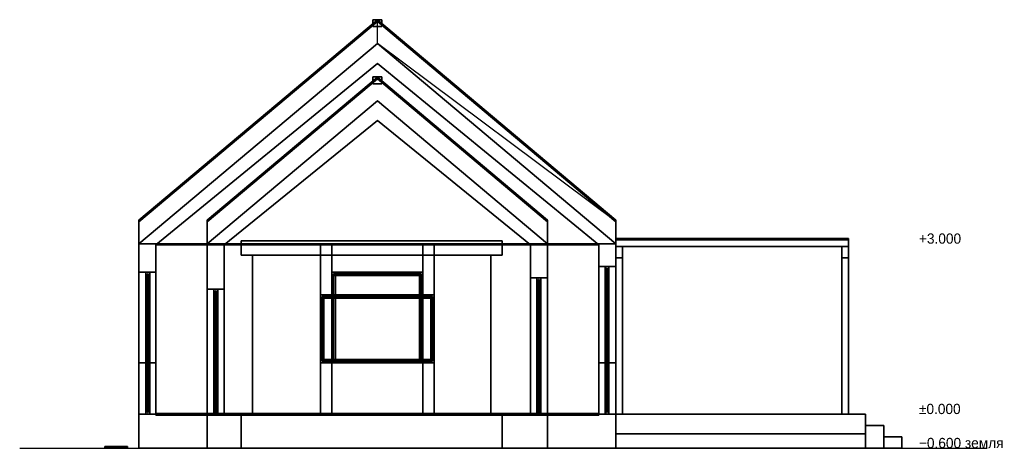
# Model space of a CAD drawing. Header units: metres. Extents: x -24.5 to -7.2, y 0 to 7.5.
import ezdxf

# ---------------------------------------------------------------- set-up
doc = ezdxf.new("R2010")
doc.units = ezdxf.units.M
for name, color, linetype in [('CUT', 7, 'Continuous'), ('DECK', 8, 'Continuous'), ('FRAME', 8, 'Continuous'), ('GLASS', 5, 'Continuous'), ('GRAVEL', 8, 'Continuous'), ('GROUND', 8, 'Continuous'), ('INTERIOR_FLOOR', 8, 'Continuous'), ('INTERIOR_WALL', 8, 'Continuous'), ('LEVEL', 3, 'Continuous'), ('LINING', 8, 'Continuous'), ('PLANKEN', 8, 'Continuous'), ('PLINTH', 8, 'Continuous'), ('RIB', 8, 'Continuous'), ('SEAM_BLACK', 8, 'Continuous'), ('STEEL_BLACK', 8, 'Continuous')]:
    doc.layers.add(name, color=color, linetype=linetype)

msp = doc.modelspace()

# ---------------------------------------------------------------- linework, layer by layer
at = {"layer": 'CUT'}
for points in [[(-22.4, 3.9916), (-22.4, 3.6), (-14, 3.6), (-14, 3.9916), (-18.2, 7.1242), (-18.2, 7.5158)], [(-18.28, 7.4242), (-18.12, 7.4242), (-18.12, 7.5442), (-18.28, 7.5442)], [(-22.1, 3.58), (-14.3, 3.58), (-18.2, 6.7742)], [(-22.4, 0.6), (-22.1, 0.6), (-22.1, 3.6), (-22.4, 3.6)], [(-14.3, 3.2), (-14, 3.2), (-14, 3.6), (-14.3, 3.6)], [(-14.19, 3.14), (-14.12, 3.14), (-14.12, 3.2), (-14.19, 3.2)], [(-22.4, 0), (-14, 0), (-14, 0.6), (-22.4, 0.6)], [(-22.1, 0.58), (-14.3, 0.58), (-14.3, 0.61), (-22.1, 0.61)], [(-14.19, 0.6), (-14.12, 0.6), (-14.12, 0.66), (-14.19, 0.66)], [(-14, 0.25), (-9.6, 0.25), (-9.6, 0.6), (-14, 0.6)], [(-9.6, 0), (-9.28, 0), (-9.28, 0.4001), (-9.6, 0.4001)], [(-14, 0), (-9.6, 0), (-9.6, 0.25), (-14, 0.25)], [(-9.28, 0), (-8.96, 0), (-8.96, 0.2001), (-9.28, 0.2001)]]:
    msp.add_lwpolyline(points, close=True, dxfattribs=at)
at = {"layer": 'DECK'}
for points in [[(-9.6, 0.25), (-14, 0.25), (-14, 0.6), (-9.6, 0.6)], [(-9.28, 0), (-9.6, 0), (-9.6, 0.4001), (-9.28, 0.4001)], [(-8.96, 0), (-9.28, 0), (-9.28, 0.2001), (-8.96, 0.2001)]]:
    msp.add_lwpolyline(points, close=True, dxfattribs=at)
at = {"layer": 'FRAME'}
for points in [[(-14.12, 3.14), (-14.19, 3.14), (-14.19, 3.2), (-14.12, 3.2)], [(-14.12, 0.6), (-14.19, 0.6), (-14.19, 3.2), (-14.12, 3.2)], [(-14.19, 0.6), (-14.12, 0.6), (-14.12, 3.2), (-14.19, 3.2)], [(-14.12, 0.6), (-14.19, 0.6), (-14.19, 3.2), (-14.12, 3.2)], [(-14.19, 0.6), (-14.12, 0.6), (-14.12, 3.2), (-14.19, 3.2)], [(-14.12, 0.6), (-14.19, 0.6), (-14.19, 3.2), (-14.12, 3.2)], [(-14.19, 3.14), (-14.12, 3.14), (-14.12, 3.2), (-14.19, 3.2)], [(-14.19, 0.6), (-14.12, 0.6), (-14.12, 3.2), (-14.19, 3.2)], [(-14.12, 3.14), (-14.19, 3.14), (-14.19, 3.2), (-14.12, 3.2)], [(-14.12, 1.5), (-14.19, 1.5), (-14.19, 3.2), (-14.12, 3.2)], [(-14.19, 1.5), (-14.12, 1.5), (-14.12, 3.2), (-14.19, 3.2)], [(-14.12, 1.5), (-14.19, 1.5), (-14.19, 3.2), (-14.12, 3.2)], [(-14.19, 3.14), (-14.12, 3.14), (-14.12, 3.2), (-14.19, 3.2)], [(-14.19, 1.5), (-14.12, 1.5), (-14.12, 3.2), (-14.19, 3.2)], [(-14.12, 3.14), (-14.19, 3.14), (-14.19, 3.2), (-14.12, 3.2)], [(-14.12, 0.6), (-14.19, 0.6), (-14.19, 3.2), (-14.12, 3.2)], [(-14.19, 0.6), (-14.12, 0.6), (-14.12, 3.2), (-14.19, 3.2)], [(-14.12, 0.6), (-14.19, 0.6), (-14.19, 3.2), (-14.12, 3.2)], [(-14.19, 0.6), (-14.12, 0.6), (-14.12, 3.2), (-14.19, 3.2)], [(-22.21, 3.04), (-22.28, 3.04), (-22.28, 3.1), (-22.21, 3.1)], [(-22.21, 1.5), (-22.28, 1.5), (-22.28, 3.1), (-22.21, 3.1)], [(-22.28, 1.5), (-22.21, 1.5), (-22.21, 3.1), (-22.28, 3.1)], [(-22.21, 1.5), (-22.28, 1.5), (-22.28, 3.1), (-22.21, 3.1)], [(-22.28, 1.5), (-22.21, 1.5), (-22.21, 3.1), (-22.28, 3.1)], [(-22.21, 1.5), (-22.28, 1.5), (-22.28, 3.1), (-22.21, 3.1)], [(-22.28, 3.04), (-22.21, 3.04), (-22.21, 3.1), (-22.28, 3.1)], [(-22.28, 1.5), (-22.21, 1.5), (-22.21, 3.1), (-22.28, 3.1)], [(-22.21, 3.04), (-22.28, 3.04), (-22.28, 3.1), (-22.21, 3.1)], [(-22.21, 0.6), (-22.28, 0.6), (-22.28, 3.1), (-22.21, 3.1)], [(-22.28, 0.6), (-22.21, 0.6), (-22.21, 3.1), (-22.28, 3.1)], [(-22.21, 0.6), (-22.28, 0.6), (-22.28, 3.1), (-22.21, 3.1)], [(-22.28, 0.6), (-22.21, 0.6), (-22.21, 3.1), (-22.28, 3.1)], [(-22.21, 0.6), (-22.28, 0.6), (-22.28, 3.1), (-22.21, 3.1)], [(-22.28, 3.04), (-22.21, 3.04), (-22.21, 3.1), (-22.28, 3.1)], [(-22.28, 0.6), (-22.21, 0.6), (-22.21, 3.1), (-22.28, 3.1)], [(-22.21, 3.04), (-22.28, 3.04), (-22.28, 3.1), (-22.21, 3.1)], [(-22.21, 1.5), (-22.28, 1.5), (-22.28, 3.1), (-22.21, 3.1)], [(-22.28, 1.5), (-22.21, 1.5), (-22.21, 3.1), (-22.28, 3.1)], [(-22.21, 1.5), (-22.28, 1.5), (-22.28, 3.1), (-22.21, 3.1)], [(-22.28, 3.04), (-22.21, 3.04), (-22.21, 3.1), (-22.28, 3.1)], [(-22.28, 1.5), (-22.21, 1.5), (-22.21, 3.1), (-22.28, 3.1)], [(-17.4, 3.04), (-19, 3.04), (-19, 3.1), (-17.4, 3.1)], [(-18.94, 1.5), (-19, 1.5), (-19, 3.1), (-18.94, 3.1)], [(-19, 3.04), (-17.4, 3.04), (-17.4, 3.1), (-19, 3.1)], [(-19, 1.5), (-18.94, 1.5), (-18.94, 3.1), (-19, 3.1)], [(-17.4, 1.5), (-17.46, 1.5), (-17.46, 3.1), (-17.4, 3.1)], [(-17.46, 1.5), (-17.4, 1.5), (-17.4, 3.1), (-17.46, 3.1)], [(-15.32, 2.94), (-15.39, 2.94), (-15.39, 3), (-15.32, 3)], [(-15.32, 0.6), (-15.39, 0.6), (-15.39, 3), (-15.32, 3)], [(-15.39, 0.6), (-15.32, 0.6), (-15.32, 3), (-15.39, 3)], [(-15.32, 0.6), (-15.39, 0.6), (-15.39, 3), (-15.32, 3)], [(-15.39, 0.6), (-15.32, 0.6), (-15.32, 3), (-15.39, 3)], [(-15.32, 0.6), (-15.39, 0.6), (-15.39, 3), (-15.32, 3)], [(-15.39, 2.94), (-15.32, 2.94), (-15.32, 3), (-15.39, 3)], [(-15.39, 0.6), (-15.32, 0.6), (-15.32, 3), (-15.39, 3)], [(-21.01, 2.74), (-21.08, 2.74), (-21.08, 2.8), (-21.01, 2.8)], [(-21.01, 0.6), (-21.08, 0.6), (-21.08, 2.8), (-21.01, 2.8)], [(-21.08, 0.6), (-21.01, 0.6), (-21.01, 2.8), (-21.08, 2.8)], [(-21.01, 0.6), (-21.08, 0.6), (-21.08, 2.8), (-21.01, 2.8)], [(-21.08, 2.74), (-21.01, 2.74), (-21.01, 2.8), (-21.08, 2.8)], [(-21.08, 0.6), (-21.01, 0.6), (-21.01, 2.8), (-21.08, 2.8)], [(-17.2, 2.64), (-19.2, 2.64), (-19.2, 2.7), (-17.2, 2.7)], [(-19.14, 1.5), (-19.2, 1.5), (-19.2, 2.7), (-19.14, 2.7)], [(-19.2, 2.64), (-17.2, 2.64), (-17.2, 2.7), (-19.2, 2.7)], [(-19.2, 1.5), (-19.14, 1.5), (-19.14, 2.7), (-19.2, 2.7)], [(-17.2, 1.5), (-17.26, 1.5), (-17.26, 2.7), (-17.2, 2.7)], [(-17.26, 1.5), (-17.2, 1.5), (-17.2, 2.7), (-17.26, 2.7)], [(-22.21, 1.5), (-22.28, 1.5), (-22.28, 1.56), (-22.21, 1.56)], [(-22.28, 1.5), (-22.21, 1.5), (-22.21, 1.56), (-22.28, 1.56)], [(-22.21, 1.5), (-22.28, 1.5), (-22.28, 1.56), (-22.21, 1.56)], [(-22.28, 1.5), (-22.21, 1.5), (-22.21, 1.56), (-22.28, 1.56)], [(-17.2, 1.5), (-19.2, 1.5), (-19.2, 1.56), (-17.2, 1.56)], [(-19.2, 1.5), (-17.2, 1.5), (-17.2, 1.56), (-19.2, 1.56)], [(-17.4, 1.5), (-19, 1.5), (-19, 1.56), (-17.4, 1.56)], [(-19, 1.5), (-17.4, 1.5), (-17.4, 1.56), (-19, 1.56)], [(-14.12, 1.5), (-14.19, 1.5), (-14.19, 1.56), (-14.12, 1.56)], [(-14.19, 1.5), (-14.12, 1.5), (-14.12, 1.56), (-14.19, 1.56)], [(-22.21, 0.6), (-22.28, 0.6), (-22.28, 0.66), (-22.21, 0.66)], [(-22.28, 0.6), (-22.21, 0.6), (-22.21, 0.66), (-22.28, 0.66)], [(-21.01, 0.6), (-21.08, 0.6), (-21.08, 0.66), (-21.01, 0.66)], [(-21.08, 0.6), (-21.01, 0.6), (-21.01, 0.66), (-21.08, 0.66)], [(-15.32, 0.6), (-15.39, 0.6), (-15.39, 0.66), (-15.32, 0.66)], [(-15.39, 0.6), (-15.32, 0.6), (-15.32, 0.66), (-15.39, 0.66)], [(-14.12, 0.6), (-14.19, 0.6), (-14.19, 0.66), (-14.12, 0.66)], [(-14.19, 0.6), (-14.12, 0.6), (-14.12, 0.66), (-14.19, 0.66)], [(-14.12, 0.6), (-14.19, 0.6), (-14.19, 0.66), (-14.12, 0.66)]]:
    msp.add_lwpolyline(points, close=True, dxfattribs=at)
at = {"layer": 'GLASS'}
for points in [[(-9.9, 3.67), (-14, 3.67), (-14, 3.69), (-9.9, 3.69)], [(-14, 3.67), (-9.9, 3.67), (-9.9, 3.69), (-14, 3.69)], [(-16.2, 0.6), (-20.4, 0.6), (-20.4, 3.4), (-16.2, 3.4)], [(-20.4, 0.6), (-16.2, 0.6), (-16.2, 3.4), (-20.4, 3.4)], [(-14.149, 0.63), (-14.161, 0.63), (-14.161, 3.17), (-14.149, 3.17)], [(-14.161, 0.63), (-14.149, 0.63), (-14.149, 3.17), (-14.161, 3.17)], [(-14.149, 1.53), (-14.161, 1.53), (-14.161, 3.17), (-14.149, 3.17)], [(-14.161, 1.53), (-14.149, 1.53), (-14.149, 3.17), (-14.161, 3.17)], [(-14.149, 0.63), (-14.161, 0.63), (-14.161, 3.17), (-14.149, 3.17)], [(-22.239, 1.53), (-22.251, 1.53), (-22.251, 3.07), (-22.239, 3.07)], [(-22.251, 1.53), (-22.239, 1.53), (-22.239, 3.07), (-22.251, 3.07)], [(-22.239, 0.63), (-22.251, 0.63), (-22.251, 3.07), (-22.239, 3.07)], [(-22.251, 0.63), (-22.239, 0.63), (-22.239, 3.07), (-22.251, 3.07)], [(-22.239, 1.53), (-22.251, 1.53), (-22.251, 3.07), (-22.239, 3.07)], [(-22.251, 1.53), (-22.239, 1.53), (-22.239, 3.07), (-22.251, 3.07)], [(-17.43, 1.53), (-18.97, 1.53), (-18.97, 3.07), (-17.43, 3.07)], [(-18.97, 1.53), (-17.43, 1.53), (-17.43, 3.07), (-18.97, 3.07)], [(-15.349, 0.63), (-15.361, 0.63), (-15.361, 2.97), (-15.349, 2.97)], [(-15.361, 0.63), (-15.349, 0.63), (-15.349, 2.97), (-15.361, 2.97)], [(-21.039, 0.63), (-21.051, 0.63), (-21.051, 2.77), (-21.039, 2.77)], [(-21.051, 0.63), (-21.039, 0.63), (-21.039, 2.77), (-21.051, 2.77)], [(-17.23, 1.53), (-19.17, 1.53), (-19.17, 2.67), (-17.23, 2.67)], [(-19.17, 1.53), (-17.23, 1.53), (-17.23, 2.67), (-19.17, 2.67)]]:
    msp.add_lwpolyline(points, close=True, dxfattribs=at)
at = {"layer": 'GRAVEL'}
for points in [[(-22.6, 0), (-23, 0), (-23, 0.03), (-22.6, 0.03)], [(-23, 0), (-22.6, 0), (-22.6, 0.03), (-23, 0.03)]]:
    msp.add_lwpolyline(points, close=True, dxfattribs=at)
at = {"layer": 'GROUND'}
msp.add_line((-24.5, 0), (-7.46, 0), dxfattribs=at)
at = {"layer": 'INTERIOR_FLOOR'}
for points in [[(-14.3, 0.58), (-22.1, 0.58), (-22.1, 0.61), (-14.3, 0.61)], [(-15.5, 0.58), (-20.9, 0.58), (-20.9, 0.61), (-15.5, 0.61)], [(-20.9, 0.58), (-15.5, 0.58), (-15.5, 0.61), (-20.9, 0.61)]]:
    msp.add_lwpolyline(points, close=True, dxfattribs=at)
at = {"layer": 'INTERIOR_WALL'}
for points in [[(-14.3, 0.6), (-22.1, 0.6), (-22.1, 3.6), (-14.3, 3.6)], [(-22.1, 0.6), (-14.3, 0.6), (-14.3, 3.6), (-22.1, 3.6)]]:
    msp.add_lwpolyline(points, close=True, dxfattribs=at)
at = {"layer": 'LINING'}
for points in [[(-14.3, 3.58), (-22.1, 3.58), (-18.2, 6.7742)], [(-15.5, 3.58), (-20.9, 3.58), (-18.2, 5.7673)], [(-18.2, 5.7673), (-20.9, 3.58), (-15.5, 3.58)]]:
    msp.add_lwpolyline(points, close=True, dxfattribs=at)
at = {"layer": 'PLANKEN'}
for points in [[(-15.2, 3.6), (-21.2, 3.6), (-18.2, 6.1173)], [(-18.2, 6.1173), (-21.2, 3.6), (-15.2, 3.6)], [(-15.2, 3.6), (-21.2, 3.6), (-18.2, 6.1173)], [(-18.2, 6.1173), (-21.2, 3.6), (-15.2, 3.6)], [(-22.1, 0.6), (-22.4, 0.6), (-22.4, 3.6), (-22.1, 3.6)], [(-22.1, 3.1), (-22.4, 3.1), (-22.4, 3.6), (-22.1, 3.6)], [(-22.4, 0.6), (-22.1, 0.6), (-22.1, 3.6), (-22.4, 3.6)], [(-22.1, 0.6), (-22.4, 0.6), (-22.4, 3.6), (-22.1, 3.6)], [(-22.4, 3.1), (-22.1, 3.1), (-22.1, 3.6), (-22.4, 3.6)], [(-22.1, 3.1), (-22.4, 3.1), (-22.4, 3.6), (-22.1, 3.6)], [(-22.4, 0.6), (-22.1, 0.6), (-22.1, 3.6), (-22.4, 3.6)], [(-22.1, 0.6), (-22.4, 0.6), (-22.4, 3.6), (-22.1, 3.6)], [(-22.4, 3.1), (-22.1, 3.1), (-22.1, 3.6), (-22.4, 3.6)], [(-22.1, 3.1), (-22.4, 3.1), (-22.4, 3.6), (-22.1, 3.6)], [(-22.4, 0.6), (-22.1, 0.6), (-22.1, 3.6), (-22.4, 3.6)], [(-22.1, 0.6), (-22.4, 0.6), (-22.4, 3.6), (-22.1, 3.6)], [(-22.4, 3.1), (-22.1, 3.1), (-22.1, 3.6), (-22.4, 3.6)], [(-20.9, 0.6), (-21.2, 0.6), (-21.2, 3.6), (-20.9, 3.6)], [(-19.2, 0.6), (-21.2, 0.6), (-21.2, 3.6), (-19.2, 3.6)], [(-21.2, 0.6), (-19.2, 0.6), (-19.2, 3.6), (-21.2, 3.6)], [(-20.9, 2.8), (-21.2, 2.8), (-21.2, 3.6), (-20.9, 3.6)], [(-21.2, 0.6), (-20.9, 0.6), (-20.9, 3.6), (-21.2, 3.6)], [(-20.9, 0.6), (-21.2, 0.6), (-21.2, 3.6), (-20.9, 3.6)], [(-21.2, 2.8), (-20.9, 2.8), (-20.9, 3.6), (-21.2, 3.6)], [(-15.2, 0.6), (-21.2, 0.6), (-21.2, 3.6), (-15.2, 3.6)], [(-21.2, 0.6), (-20.9, 0.6), (-20.9, 3.6), (-21.2, 3.6)], [(-21.2, 0.6), (-15.2, 0.6), (-15.2, 3.6), (-21.2, 3.6)], [(-17.2, 2.7), (-19.2, 2.7), (-19.2, 3.6), (-17.2, 3.6)], [(-19.2, 2.7), (-17.2, 2.7), (-17.2, 3.6), (-19.2, 3.6)], [(-15.2, 0.6), (-17.2, 0.6), (-17.2, 3.6), (-15.2, 3.6)], [(-17.2, 0.6), (-15.2, 0.6), (-15.2, 3.6), (-17.2, 3.6)], [(-15.2, 0.6), (-15.5, 0.6), (-15.5, 3.6), (-15.2, 3.6)], [(-15.2, 3), (-15.5, 3), (-15.5, 3.6), (-15.2, 3.6)], [(-15.5, 0.6), (-15.2, 0.6), (-15.2, 3.6), (-15.5, 3.6)], [(-15.2, 0.6), (-15.5, 0.6), (-15.5, 3.6), (-15.2, 3.6)], [(-15.5, 3), (-15.2, 3), (-15.2, 3.6), (-15.5, 3.6)], [(-15.5, 0.6), (-15.2, 0.6), (-15.2, 3.6), (-15.5, 3.6)], [(-14, 0.6), (-14.3, 0.6), (-14.3, 3.6), (-14, 3.6)], [(-14, 3.2), (-14.3, 3.2), (-14.3, 3.6), (-14, 3.6)], [(-14.3, 0.6), (-14, 0.6), (-14, 3.6), (-14.3, 3.6)], [(-14, 0.6), (-14.3, 0.6), (-14.3, 3.6), (-14, 3.6)], [(-14.3, 3.2), (-14, 3.2), (-14, 3.6), (-14.3, 3.6)], [(-14, 3.2), (-14.3, 3.2), (-14.3, 3.6), (-14, 3.6)], [(-14.3, 0.6), (-14, 0.6), (-14, 3.6), (-14.3, 3.6)], [(-14, 0.6), (-14.3, 0.6), (-14.3, 3.6), (-14, 3.6)], [(-14.3, 3.2), (-14, 3.2), (-14, 3.6), (-14.3, 3.6)], [(-14, 3.2), (-14.3, 3.2), (-14.3, 3.6), (-14, 3.6)], [(-14.3, 0.6), (-14, 0.6), (-14, 3.6), (-14.3, 3.6)], [(-22.1, 0.6), (-22.4, 0.6), (-22.4, 1.5), (-22.1, 1.5)], [(-22.4, 0.6), (-22.1, 0.6), (-22.1, 1.5), (-22.4, 1.5)], [(-22.1, 0.6), (-22.4, 0.6), (-22.4, 1.5), (-22.1, 1.5)], [(-22.4, 0.6), (-22.1, 0.6), (-22.1, 1.5), (-22.4, 1.5)], [(-17.2, 0.6), (-19.2, 0.6), (-19.2, 1.5), (-17.2, 1.5)], [(-19.2, 0.6), (-17.2, 0.6), (-17.2, 1.5), (-19.2, 1.5)], [(-14, 0.6), (-14.3, 0.6), (-14.3, 1.5), (-14, 1.5)], [(-14.3, 0.6), (-14, 0.6), (-14, 1.5), (-14.3, 1.5)]]:
    msp.add_lwpolyline(points, close=True, dxfattribs=at)
at = {"layer": 'PLINTH'}
for points in [[(-14, 0), (-22.4, 0), (-22.4, 0.6), (-14, 0.6)], [(-15.2, 0), (-21.2, 0), (-21.2, 0.6), (-15.2, 0.6)], [(-21.2, 0), (-15.2, 0), (-15.2, 0.6), (-21.2, 0.6)], [(-16, 0), (-20.6, 0), (-20.6, 0.6), (-16, 0.6)], [(-20.6, 0), (-16, 0), (-16, 0.6), (-20.6, 0.6)], [(-9.6, 0), (-14, 0), (-14, 0.25), (-9.6, 0.25)]]:
    msp.add_lwpolyline(points, close=True, dxfattribs=at)
at = {"layer": 'RIB'}
for points in [[(-22.4, 4.0166), (-18.2, 7.5408), (-18.2, 7.5108), (-22.4, 3.9866)], [(-22.4, 3.9866), (-18.2, 7.5108), (-18.2, 7.5408), (-22.4, 4.0166)], [(-22.4, 4.0166), (-18.2, 7.5408), (-18.2, 7.5108), (-22.4, 3.9866)], [(-22.4, 3.9866), (-18.2, 7.5108), (-18.2, 7.5408), (-22.4, 4.0166)], [(-22.4, 4.0166), (-18.2, 7.5408), (-18.2, 7.5108), (-22.4, 3.9866)], [(-22.4, 3.9866), (-18.2, 7.5108), (-18.2, 7.5408), (-22.4, 4.0166)], [(-22.4, 4.0166), (-18.2, 7.5408), (-18.2, 7.5108), (-22.4, 3.9866)], [(-22.4, 3.9866), (-18.2, 7.5108), (-18.2, 7.5408), (-22.4, 4.0166)], [(-22.4, 4.0166), (-18.2, 7.5408), (-18.2, 7.5108), (-22.4, 3.9866)], [(-22.4, 3.9866), (-18.2, 7.5108), (-18.2, 7.5408), (-22.4, 4.0166)], [(-22.4, 4.0166), (-18.2, 7.5408), (-18.2, 7.5108), (-22.4, 3.9866)], [(-22.4, 3.9866), (-18.2, 7.5108), (-18.2, 7.5408), (-22.4, 4.0166)], [(-22.4, 4.0166), (-18.2, 7.5408), (-18.2, 7.5108), (-22.4, 3.9866)], [(-22.4, 3.9866), (-18.2, 7.5108), (-18.2, 7.5408), (-22.4, 4.0166)], [(-22.4, 4.0166), (-18.2, 7.5408), (-18.2, 7.5108), (-22.4, 3.9866)], [(-22.4, 3.9866), (-18.2, 7.5108), (-18.2, 7.5408), (-22.4, 4.0166)], [(-22.4, 4.0166), (-18.2, 7.5408), (-18.2, 7.5108), (-22.4, 3.9866)], [(-22.4, 3.9866), (-18.2, 7.5108), (-18.2, 7.5408), (-22.4, 4.0166)], [(-22.4, 4.0166), (-18.2, 7.5408), (-18.2, 7.5108), (-22.4, 3.9866)], [(-22.4, 3.9866), (-18.2, 7.5108), (-18.2, 7.5408), (-22.4, 4.0166)], [(-22.4, 4.0166), (-18.2, 7.5408), (-18.2, 7.5108), (-22.4, 3.9866)], [(-22.4, 3.9866), (-18.2, 7.5108), (-18.2, 7.5408), (-22.4, 4.0166)], [(-22.4, 4.0166), (-18.2, 7.5408), (-18.2, 7.5108), (-22.4, 3.9866)], [(-22.4, 3.9866), (-18.2, 7.5108), (-18.2, 7.5408), (-22.4, 4.0166)], [(-22.4, 4.0166), (-18.2, 7.5408), (-18.2, 7.5108), (-22.4, 3.9866)], [(-22.4, 3.9866), (-18.2, 7.5108), (-18.2, 7.5408), (-22.4, 4.0166)], [(-22.4, 4.0166), (-18.2, 7.5408), (-18.2, 7.5108), (-22.4, 3.9866)], [(-22.4, 3.9866), (-18.2, 7.5108), (-18.2, 7.5408), (-22.4, 4.0166)], [(-22.4, 4.0166), (-18.2, 7.5408), (-18.2, 7.5108), (-22.4, 3.9866)], [(-22.4, 3.9866), (-18.2, 7.5108), (-18.2, 7.5408), (-22.4, 4.0166)], [(-22.4, 4.0166), (-18.2, 7.5408), (-18.2, 7.5108), (-22.4, 3.9866)], [(-22.4, 3.9866), (-18.2, 7.5108), (-18.2, 7.5408), (-22.4, 4.0166)], [(-22.4, 4.0166), (-18.2, 7.5408), (-18.2, 7.5108), (-22.4, 3.9866)], [(-22.4, 3.9866), (-18.2, 7.5108), (-18.2, 7.5408), (-22.4, 4.0166)], [(-22.4, 4.0166), (-18.2, 7.5408), (-18.2, 7.5108), (-22.4, 3.9866)], [(-22.4, 3.9866), (-18.2, 7.5108), (-18.2, 7.5408), (-22.4, 4.0166)], [(-22.4, 4.0166), (-18.2, 7.5408), (-18.2, 7.5108), (-22.4, 3.9866)], [(-22.4, 3.9866), (-18.2, 7.5108), (-18.2, 7.5408), (-22.4, 4.0166)], [(-22.4, 4.0166), (-18.2, 7.5408), (-18.2, 7.5108), (-22.4, 3.9866)], [(-22.4, 3.9866), (-18.2, 7.5108), (-18.2, 7.5408), (-22.4, 4.0166)], [(-22.4, 4.0166), (-18.2, 7.5408), (-18.2, 7.5108), (-22.4, 3.9866)], [(-22.4, 3.9866), (-18.2, 7.5108), (-18.2, 7.5408), (-22.4, 4.0166)], [(-22.4, 4.0166), (-18.2, 7.5408), (-18.2, 7.5108), (-22.4, 3.9866)], [(-22.4, 3.9866), (-18.2, 7.5108), (-18.2, 7.5408), (-22.4, 4.0166)], [(-14, 3.9866), (-18.2, 7.5108), (-18.2, 7.5408), (-14, 4.0166)], [(-14, 4.0166), (-18.2, 7.5408), (-18.2, 7.5108), (-14, 3.9866)], [(-14, 3.9866), (-18.2, 7.5108), (-18.2, 7.5408), (-14, 4.0166)], [(-14, 4.0166), (-18.2, 7.5408), (-18.2, 7.5108), (-14, 3.9866)], [(-14, 3.9866), (-18.2, 7.5108), (-18.2, 7.5408), (-14, 4.0166)], [(-14, 4.0166), (-18.2, 7.5408), (-18.2, 7.5108), (-14, 3.9866)], [(-14, 3.9866), (-18.2, 7.5108), (-18.2, 7.5408), (-14, 4.0166)], [(-14, 4.0166), (-18.2, 7.5408), (-18.2, 7.5108), (-14, 3.9866)], [(-14, 3.9866), (-18.2, 7.5108), (-18.2, 7.5408), (-14, 4.0166)], [(-14, 4.0166), (-18.2, 7.5408), (-18.2, 7.5108), (-14, 3.9866)], [(-14, 3.9866), (-18.2, 7.5108), (-18.2, 7.5408), (-14, 4.0166)], [(-14, 4.0166), (-18.2, 7.5408), (-18.2, 7.5108), (-14, 3.9866)], [(-14, 3.9866), (-18.2, 7.5108), (-18.2, 7.5408), (-14, 4.0166)], [(-14, 4.0166), (-18.2, 7.5408), (-18.2, 7.5108), (-14, 3.9866)], [(-14, 3.9866), (-18.2, 7.5108), (-18.2, 7.5408), (-14, 4.0166)], [(-14, 4.0166), (-18.2, 7.5408), (-18.2, 7.5108), (-14, 3.9866)], [(-14, 3.9866), (-18.2, 7.5108), (-18.2, 7.5408), (-14, 4.0166)], [(-14, 4.0166), (-18.2, 7.5408), (-18.2, 7.5108), (-14, 3.9866)], [(-14, 3.9866), (-18.2, 7.5108), (-18.2, 7.5408), (-14, 4.0166)], [(-14, 4.0166), (-18.2, 7.5408), (-18.2, 7.5108), (-14, 3.9866)], [(-14, 3.9866), (-18.2, 7.5108), (-18.2, 7.5408), (-14, 4.0166)], [(-14, 4.0166), (-18.2, 7.5408), (-18.2, 7.5108), (-14, 3.9866)], [(-14, 3.9866), (-18.2, 7.5108), (-18.2, 7.5408), (-14, 4.0166)], [(-14, 4.0166), (-18.2, 7.5408), (-18.2, 7.5108), (-14, 3.9866)], [(-14, 3.9866), (-18.2, 7.5108), (-18.2, 7.5408), (-14, 4.0166)], [(-14, 4.0166), (-18.2, 7.5408), (-18.2, 7.5108), (-14, 3.9866)], [(-14, 3.9866), (-18.2, 7.5108), (-18.2, 7.5408), (-14, 4.0166)], [(-14, 4.0166), (-18.2, 7.5408), (-18.2, 7.5108), (-14, 3.9866)], [(-14, 3.9866), (-18.2, 7.5108), (-18.2, 7.5408), (-14, 4.0166)], [(-14, 4.0166), (-18.2, 7.5408), (-18.2, 7.5108), (-14, 3.9866)], [(-14, 3.9866), (-18.2, 7.5108), (-18.2, 7.5408), (-14, 4.0166)], [(-14, 4.0166), (-18.2, 7.5408), (-18.2, 7.5108), (-14, 3.9866)], [(-14, 3.9866), (-18.2, 7.5108), (-18.2, 7.5408), (-14, 4.0166)], [(-14, 4.0166), (-18.2, 7.5408), (-18.2, 7.5108), (-14, 3.9866)], [(-14, 3.9866), (-18.2, 7.5108), (-18.2, 7.5408), (-14, 4.0166)], [(-14, 4.0166), (-18.2, 7.5408), (-18.2, 7.5108), (-14, 3.9866)], [(-14, 3.9866), (-18.2, 7.5108), (-18.2, 7.5408), (-14, 4.0166)], [(-14, 4.0166), (-18.2, 7.5408), (-18.2, 7.5108), (-14, 3.9866)], [(-14, 3.9866), (-18.2, 7.5108), (-18.2, 7.5408), (-14, 4.0166)], [(-14, 4.0166), (-18.2, 7.5408), (-18.2, 7.5108), (-14, 3.9866)], [(-14, 3.9866), (-18.2, 7.5108), (-18.2, 7.5408), (-14, 4.0166)], [(-14, 4.0166), (-18.2, 7.5408), (-18.2, 7.5108), (-14, 3.9866)], [(-14, 3.9866), (-18.2, 7.5108), (-18.2, 7.5408), (-14, 4.0166)], [(-14, 4.0166), (-18.2, 7.5408), (-18.2, 7.5108), (-14, 3.9866)], [(-21.2, 4.0166), (-18.2, 6.5339), (-18.2, 6.5039), (-21.2, 3.9866)], [(-21.2, 3.9866), (-18.2, 6.5039), (-18.2, 6.5339), (-21.2, 4.0166)], [(-21.2, 4.0166), (-18.2, 6.5339), (-18.2, 6.5039), (-21.2, 3.9866)], [(-21.2, 3.9866), (-18.2, 6.5039), (-18.2, 6.5339), (-21.2, 4.0166)], [(-21.2, 4.0166), (-18.2, 6.5339), (-18.2, 6.5039), (-21.2, 3.9866)], [(-21.2, 3.9866), (-18.2, 6.5039), (-18.2, 6.5339), (-21.2, 4.0166)], [(-21.2, 4.0166), (-18.2, 6.5339), (-18.2, 6.5039), (-21.2, 3.9866)], [(-21.2, 3.9866), (-18.2, 6.5039), (-18.2, 6.5339), (-21.2, 4.0166)], [(-21.2, 4.0166), (-18.2, 6.5339), (-18.2, 6.5039), (-21.2, 3.9866)], [(-21.2, 3.9866), (-18.2, 6.5039), (-18.2, 6.5339), (-21.2, 4.0166)], [(-21.2, 4.0166), (-18.2, 6.5339), (-18.2, 6.5039), (-21.2, 3.9866)], [(-21.2, 3.9866), (-18.2, 6.5039), (-18.2, 6.5339), (-21.2, 4.0166)], [(-21.2, 4.0166), (-18.2, 6.5339), (-18.2, 6.5039), (-21.2, 3.9866)], [(-21.2, 3.9866), (-18.2, 6.5039), (-18.2, 6.5339), (-21.2, 4.0166)], [(-21.2, 4.0166), (-18.2, 6.5339), (-18.2, 6.5039), (-21.2, 3.9866)], [(-21.2, 3.9866), (-18.2, 6.5039), (-18.2, 6.5339), (-21.2, 4.0166)], [(-21.2, 4.0166), (-18.2, 6.5339), (-18.2, 6.5039), (-21.2, 3.9866)], [(-21.2, 3.9866), (-18.2, 6.5039), (-18.2, 6.5339), (-21.2, 4.0166)], [(-21.2, 4.0166), (-18.2, 6.5339), (-18.2, 6.5039), (-21.2, 3.9866)], [(-21.2, 3.9866), (-18.2, 6.5039), (-18.2, 6.5339), (-21.2, 4.0166)], [(-21.2, 4.0166), (-18.2, 6.5339), (-18.2, 6.5039), (-21.2, 3.9866)], [(-21.2, 3.9866), (-18.2, 6.5039), (-18.2, 6.5339), (-21.2, 4.0166)], [(-21.2, 4.0166), (-18.2, 6.5339), (-18.2, 6.5039), (-21.2, 3.9866)], [(-21.2, 3.9866), (-18.2, 6.5039), (-18.2, 6.5339), (-21.2, 4.0166)], [(-21.2, 4.0166), (-18.2, 6.5339), (-18.2, 6.5039), (-21.2, 3.9866)], [(-21.2, 3.9866), (-18.2, 6.5039), (-18.2, 6.5339), (-21.2, 4.0166)], [(-15.2, 3.9866), (-18.2, 6.5039), (-18.2, 6.5339), (-15.2, 4.0166)], [(-15.2, 4.0166), (-18.2, 6.5339), (-18.2, 6.5039), (-15.2, 3.9866)], [(-15.2, 3.9866), (-18.2, 6.5039), (-18.2, 6.5339), (-15.2, 4.0166)], [(-15.2, 4.0166), (-18.2, 6.5339), (-18.2, 6.5039), (-15.2, 3.9866)], [(-15.2, 3.9866), (-18.2, 6.5039), (-18.2, 6.5339), (-15.2, 4.0166)], [(-15.2, 4.0166), (-18.2, 6.5339), (-18.2, 6.5039), (-15.2, 3.9866)], [(-15.2, 3.9866), (-18.2, 6.5039), (-18.2, 6.5339), (-15.2, 4.0166)], [(-15.2, 4.0166), (-18.2, 6.5339), (-18.2, 6.5039), (-15.2, 3.9866)], [(-15.2, 3.9866), (-18.2, 6.5039), (-18.2, 6.5339), (-15.2, 4.0166)], [(-15.2, 4.0166), (-18.2, 6.5339), (-18.2, 6.5039), (-15.2, 3.9866)], [(-15.2, 3.9866), (-18.2, 6.5039), (-18.2, 6.5339), (-15.2, 4.0166)], [(-15.2, 4.0166), (-18.2, 6.5339), (-18.2, 6.5039), (-15.2, 3.9866)], [(-15.2, 3.9866), (-18.2, 6.5039), (-18.2, 6.5339), (-15.2, 4.0166)], [(-15.2, 4.0166), (-18.2, 6.5339), (-18.2, 6.5039), (-15.2, 3.9866)], [(-15.2, 3.9866), (-18.2, 6.5039), (-18.2, 6.5339), (-15.2, 4.0166)], [(-15.2, 4.0166), (-18.2, 6.5339), (-18.2, 6.5039), (-15.2, 3.9866)], [(-15.2, 3.9866), (-18.2, 6.5039), (-18.2, 6.5339), (-15.2, 4.0166)], [(-15.2, 4.0166), (-18.2, 6.5339), (-18.2, 6.5039), (-15.2, 3.9866)], [(-15.2, 3.9866), (-18.2, 6.5039), (-18.2, 6.5339), (-15.2, 4.0166)], [(-15.2, 4.0166), (-18.2, 6.5339), (-18.2, 6.5039), (-15.2, 3.9866)], [(-15.2, 3.9866), (-18.2, 6.5039), (-18.2, 6.5339), (-15.2, 4.0166)], [(-15.2, 4.0166), (-18.2, 6.5339), (-18.2, 6.5039), (-15.2, 3.9866)], [(-15.2, 3.9866), (-18.2, 6.5039), (-18.2, 6.5339), (-15.2, 4.0166)], [(-15.2, 4.0166), (-18.2, 6.5339), (-18.2, 6.5039), (-15.2, 3.9866)], [(-15.2, 3.9866), (-18.2, 6.5039), (-18.2, 6.5339), (-15.2, 4.0166)], [(-15.2, 4.0166), (-18.2, 6.5339), (-18.2, 6.5039), (-15.2, 3.9866)]]:
    msp.add_lwpolyline(points, close=True, dxfattribs=at)
at = {"layer": 'SEAM_BLACK'}
for points in [[(-14, 3.6), (-18.2, 7.1242), (-22.4, 3.6), (-22.4, 3.9916), (-18.2, 7.5158), (-14, 3.9916)], [(-18.12, 7.4242), (-18.28, 7.4242), (-18.28, 7.5442), (-18.12, 7.5442)], [(-14, 3.6), (-22.4, 3.6), (-18.2, 7.1242)], [(-18.2, 7.1242), (-22.4, 3.6), (-14, 3.6)], [(-15.2, 3.6), (-18.2, 6.1173), (-21.2, 3.6), (-21.2, 3.9916), (-18.2, 6.5089), (-15.2, 3.9916)], [(-15.2, 3.9916), (-18.2, 6.5089), (-21.2, 3.9916), (-21.2, 3.6), (-18.2, 6.1173), (-15.2, 3.6)], [(-18.12, 6.4173), (-18.28, 6.4173), (-18.28, 6.5373), (-18.12, 6.5373)], [(-18.28, 6.4173), (-18.12, 6.4173), (-18.12, 6.5373), (-18.28, 6.5373)], [(-16, 3.4), (-20.6, 3.4), (-20.6, 3.65), (-16, 3.65)], [(-20.6, 3.4), (-16, 3.4), (-16, 3.65), (-20.6, 3.65)], [(-19, 0.6), (-22.4, 0.6), (-22.4, 3.6), (-19, 3.6)], [(-22.4, 0.6), (-19, 0.6), (-19, 3.6), (-22.4, 3.6)], [(-17.4, 3.1), (-19, 3.1), (-19, 3.6), (-17.4, 3.6)], [(-19, 3.1), (-17.4, 3.1), (-17.4, 3.6), (-19, 3.6)], [(-14, 0.6), (-17.4, 0.6), (-17.4, 3.6), (-14, 3.6)], [(-17.4, 0.6), (-14, 0.6), (-14, 3.6), (-17.4, 3.6)], [(-17.4, 0.6), (-19, 0.6), (-19, 1.5), (-17.4, 1.5)], [(-19, 0.6), (-17.4, 0.6), (-17.4, 1.5), (-19, 1.5)]]:
    msp.add_lwpolyline(points, close=True, dxfattribs=at)
at = {"layer": 'STEEL_BLACK'}
for points in [[(-9.9, 3.55), (-14, 3.55), (-14, 3.67), (-9.9, 3.67)], [(-14, 3.55), (-9.9, 3.55), (-9.9, 3.67), (-14, 3.67)], [(-9.9, 3.55), (-14, 3.55), (-14, 3.67), (-9.9, 3.67)], [(-14, 3.55), (-9.9, 3.55), (-9.9, 3.67), (-14, 3.67)], [(-9.9, 3.55), (-14, 3.55), (-14, 3.67), (-9.9, 3.67)], [(-14, 3.55), (-9.9, 3.55), (-9.9, 3.67), (-14, 3.67)], [(-9.9, 3.55), (-14, 3.55), (-14, 3.67), (-9.9, 3.67)], [(-14, 3.55), (-9.9, 3.55), (-9.9, 3.67), (-14, 3.67)], [(-9.9, 3.55), (-14, 3.55), (-14, 3.67), (-9.9, 3.67)], [(-14, 3.55), (-9.9, 3.55), (-9.9, 3.67), (-14, 3.67)], [(-9.9, 3.55), (-14, 3.55), (-14, 3.67), (-9.9, 3.67)], [(-14, 3.55), (-9.9, 3.55), (-9.9, 3.67), (-14, 3.67)], [(-9.9, 3.55), (-14, 3.55), (-14, 3.67), (-9.9, 3.67)], [(-14, 3.55), (-9.9, 3.55), (-9.9, 3.67), (-14, 3.67)], [(-9.9, 3.55), (-14, 3.55), (-14, 3.67), (-9.9, 3.67)], [(-14, 3.55), (-9.9, 3.55), (-9.9, 3.67), (-14, 3.67)], [(-9.9, 3.55), (-14, 3.55), (-14, 3.67), (-9.9, 3.67)], [(-14, 3.55), (-9.9, 3.55), (-9.9, 3.67), (-14, 3.67)], [(-9.9, 3.55), (-14, 3.55), (-14, 3.67), (-9.9, 3.67)], [(-14, 3.55), (-9.9, 3.55), (-9.9, 3.67), (-14, 3.67)], [(-9.9, 3.55), (-14, 3.55), (-14, 3.67), (-9.9, 3.67)], [(-14, 3.55), (-9.9, 3.55), (-9.9, 3.67), (-14, 3.67)], [(-9.9, 3.55), (-14, 3.55), (-14, 3.67), (-9.9, 3.67)], [(-14, 3.55), (-9.9, 3.55), (-9.9, 3.67), (-14, 3.67)], [(-9.9, 3.55), (-14, 3.55), (-14, 3.67), (-9.9, 3.67)], [(-14, 3.55), (-9.9, 3.55), (-9.9, 3.67), (-14, 3.67)], [(-9.9, 3.55), (-14, 3.55), (-14, 3.67), (-9.9, 3.67)], [(-14, 3.55), (-9.9, 3.55), (-9.9, 3.67), (-14, 3.67)], [(-9.9, 3.55), (-14, 3.55), (-14, 3.67), (-9.9, 3.67)], [(-14, 3.55), (-9.9, 3.55), (-9.9, 3.67), (-14, 3.67)], [(-9.9, 3.55), (-14, 3.55), (-14, 3.67), (-9.9, 3.67)], [(-14, 3.55), (-9.9, 3.55), (-9.9, 3.67), (-14, 3.67)], [(-9.9, 3.55), (-14, 3.55), (-14, 3.67), (-9.9, 3.67)], [(-14, 3.55), (-9.9, 3.55), (-9.9, 3.67), (-14, 3.67)], [(-9.9, 3.55), (-14, 3.55), (-14, 3.67), (-9.9, 3.67)], [(-14, 3.55), (-9.9, 3.55), (-9.9, 3.67), (-14, 3.67)], [(-9.9, 3.55), (-14, 3.55), (-14, 3.67), (-9.9, 3.67)], [(-14, 3.55), (-9.9, 3.55), (-9.9, 3.67), (-14, 3.67)], [(-9.9, 3.55), (-14, 3.55), (-14, 3.67), (-9.9, 3.67)], [(-14, 3.55), (-9.9, 3.55), (-9.9, 3.67), (-14, 3.67)], [(-9.9, 3.55), (-14, 3.55), (-14, 3.67), (-9.9, 3.67)], [(-14, 3.55), (-9.9, 3.55), (-9.9, 3.67), (-14, 3.67)], [(-9.9, 3.55), (-14, 3.55), (-14, 3.67), (-9.9, 3.67)], [(-14, 3.55), (-9.9, 3.55), (-9.9, 3.67), (-14, 3.67)], [(-13.88, 3.35), (-14, 3.35), (-14, 3.55), (-13.88, 3.55)], [(-14, 3.35), (-13.88, 3.35), (-13.88, 3.55), (-14, 3.55)], [(-9.9, 3.35), (-10.02, 3.35), (-10.02, 3.55), (-9.9, 3.55)], [(-10.02, 3.35), (-9.9, 3.35), (-9.9, 3.55), (-10.02, 3.55)], [(-13.88, 0.6), (-14, 0.6), (-14, 3.35), (-13.88, 3.35)], [(-14, 0.6), (-13.88, 0.6), (-13.88, 3.35), (-14, 3.35)], [(-13.88, 0.6), (-14, 0.6), (-14, 3.35), (-13.88, 3.35)], [(-14, 0.6), (-13.88, 0.6), (-13.88, 3.35), (-14, 3.35)], [(-9.9, 0.6), (-10.02, 0.6), (-10.02, 3.35), (-9.9, 3.35)], [(-10.02, 0.6), (-9.9, 0.6), (-9.9, 3.35), (-10.02, 3.35)], [(-9.9, 0.6), (-10.02, 0.6), (-10.02, 3.35), (-9.9, 3.35)], [(-10.02, 0.6), (-9.9, 0.6), (-9.9, 3.35), (-10.02, 3.35)]]:
    msp.add_lwpolyline(points, close=True, dxfattribs=at)

# ---------------------------------------------------------------- texts
at = {"layer": 'LEVEL'}
for s, p in [('+3.000', (-8.66, 3.6)), ('±0.000', (-8.66, 0.6)), ('−0.600 земля', (-8.66, 0))]:
    msp.add_text(s, height=0.18, dxfattribs=at).set_placement(p)

doc.saveas('drawing.dxf')
